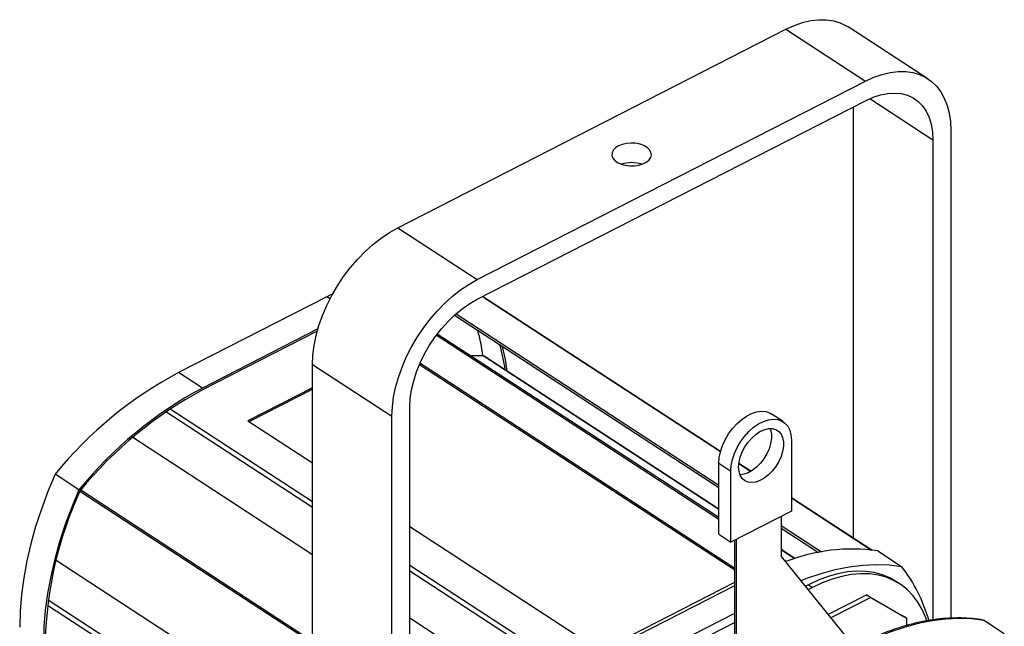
# Model space of a CAD drawing. Header units: millimetres. Extents: x 14 to 1162, y -733 to 476.
# Tile 3 of 4: x 513 to 841, y -267 to -65. Entities that reach past the tile are written whole.
import ezdxf

# ---------------------------------------------------------------- set-up
doc = ezdxf.new("R2010")
doc.units = ezdxf.units.MM

msp = doc.modelspace()

# ---------------------------------------------------------------- linework, layer by layer
at = {"color": 7, "linetype": 'Continuous', "lineweight": 25}
for p, q in [((638.7, -134.38), (768.21, -68.17)), ((768.21, -68.17), (794.73, -85.46)), ((815.48, -84.65), (788.96, -67.36)), ((665.22, -151.67), (794.73, -85.46)), ((796.17, -91.3), (817.19, -105)), ((665.22, -158.2), (794.73, -91.99)), ((790.67, -94.06), (790.67, -237.87)), ((817.19, -105), (817.19, -265.16)), ((823.18, -101.94), (823.18, -264.6)), ((638.7, -134.38), (665.22, -151.67)), ((615.01, -157.37), (565.6, -182.63)), ((617.04, -156.36), (615.01, -157.37)), ((616.11, -158.09), (615.01, -157.37)), ((667, -157.29), (746.37, -209.03)), ((746.38, -208.99), (667.03, -157.27)), ((657.63, -163.52), (745.81, -221)), ((658.17, -163.04), (745.81, -220.17)), ((612.06, -168.13), (573.56, -187.82)), ((611.85, -168.89), (573.56, -188.47)), ((745.81, -231.65), (651.57, -170.22)), ((745.81, -231.05), (651.87, -169.82)), ((667.16, -177.04), (662.97, -177.05)), ((745.81, -228.31), (667.16, -177.04)), ((745.81, -228.17), (667.52, -177.14)), ((610.25, -179.95), (636.77, -197.24)), ((610.25, -383.75), (610.25, -179.95)), ((645.96, -179.95), (751.12, -248.5)), ((751.12, -248.01), (646.12, -179.57)), ((573.56, -187.82), (565.6, -182.63)), ((610.25, -187.73), (588.72, -198.74)), ((589.14, -199.02), (610.25, -188.22)), ((610.25, -227.7), (561.31, -195.8)), ((562.83, -194.77), (610.25, -225.68)), ((642.76, -402.4), (642.76, -194.18)), ((767.27, -199.03), (763.29, -196.44)), ((588.72, -198.74), (610.25, -212.78)), ((636.77, -405.46), (636.77, -197.24)), ((550.32, -204.26), (610.25, -243.33)), ((550.69, -203.94), (550.53, -204.4)), ((770, -205.17), (770, -228.85)), ((745.81, -212.91), (749.79, -215.5)), ((745.81, -236.59), (745.81, -212.91)), ((752.48, -213.01), (756.46, -215.61)), ((756.5, -215.59), (752.49, -212.97)), ((532.37, -221.76), (524.41, -216.57)), ((749.79, -239.18), (749.79, -215.5)), ((532.71, -222.22), (610.25, -272.77)), ((532.95, -221.83), (610.25, -272.22)), ((796.8, -241.86), (770, -224.39)), ((770, -224.43), (796.72, -241.85)), ((770, -228.85), (749.79, -239.18)), ((766.55, -230.62), (766.55, -244.05)), ((642.76, -233.97), (706.39, -275.46)), ((766.55, -233.69), (780.03, -242.47)), ((766.55, -234.52), (779.04, -242.66)), ((745.81, -236.59), (749.79, -239.18)), ((751.12, -273), (751.12, -238.5)), ((751.65, -273.34), (751.65, -238.23)), ((771.17, -244.7), (766.55, -241.69)), ((771.03, -244.75), (766.55, -241.83)), ((798.81, -242.16), (806.76, -247.34)), ((524.79, -245.27), (524.71, -245.35)), ((524.74, -245.24), (610.25, -300.98)), ((766.55, -244.05), (790.94, -274.15)), ((768.26, -245.69), (767.45, -245.15)), ((642.76, -246.87), (696.98, -282.22)), ((695.47, -283.25), (642.76, -248.89)), ((706.39, -275.46), (751.12, -252.59)), ((806.22, -253.18), (804.9, -252.32)), ((708.21, -275.59), (751.12, -253.65)), ((775.68, -253.45), (774.61, -254)), ((777.01, -254.32), (775.5, -255.09)), ((775.68, -253.45), (777.01, -254.32)), ((522.14, -258.5), (610.25, -315.94)), ((782.22, -263.38), (795.06, -256.81)), ((783.1, -264.47), (796.39, -257.68)), ((796.39, -257.68), (795.06, -256.81)), ((795.06, -256.81), (807.04, -263.75)), ((796.39, -257.68), (808.37, -264.62)), ((610.25, -317.93), (521.9, -260.34)), ((642.76, -264.52), (684.52, -291.74)), ((751.12, -266.01), (706.06, -289.05)), ((716.16, -280.78), (751.12, -262.91)), ((808.37, -264.62), (807.04, -263.75)), ((808.37, -264.62), (808.37, -267.06)), ((834.41, -265.37), (841.04, -269.69))]:
    msp.add_line(p, q, dxfattribs=at)
at = {"color": 7, "linetype": 'Continuous', "lineweight": 25, "flags": 128}
for points in [[(768.21, -68.17), (771, -66.89), (773.76, -65.93), (776.47, -65.28), (779.1, -64.96), (781.62, -64.98), (784.02, -65.32), (786.26, -65.98), (788.33, -66.97), (788.96, -67.36)], [(794.73, -85.46), (797.52, -84.18), (800.28, -83.21), (802.99, -82.57), (805.62, -82.25), (808.14, -82.26), (810.54, -82.6), (812.78, -83.27), (814.85, -84.26), (816.72, -85.56), (818.39, -87.15), (819.82, -89.03), (821.01, -91.17), (821.96, -93.56), (822.63, -96.17), (823.04, -98.97), (823.18, -101.94)], [(794.73, -91.99), (797.25, -90.86), (799.73, -90.05), (802.15, -89.57), (804.48, -89.43), (806.68, -89.63), (808.74, -90.17), (810.61, -91.04), (812.29, -92.23), (813.75, -93.73), (814.97, -95.51), (815.93, -97.56), (816.63, -99.84), (817.05, -102.33), (817.19, -105)], [(712.34, -107.07), (711.32, -107.72), (710.59, -108.5), (710.19, -109.36), (710.14, -110.24), (710.45, -111.11), (711.09, -111.91), (712.04, -112.61), (713.24, -113.16), (714.62, -113.53), (716.12, -113.71), (717.66, -113.69), (719.14, -113.46), (720.49, -113.04), (721.64, -112.46), (722.52, -111.73), (723.09, -110.91), (723.31, -110.04), (723.18, -109.16), (722.7, -108.32), (721.9, -107.56), (720.82, -106.93), (719.52, -106.47), (718.07, -106.19), (716.54, -106.11), (715.02, -106.24), (713.6, -106.56), (712.34, -107.07)], [(610.25, -179.95), (610.39, -176.84), (610.8, -173.62), (611.48, -170.32), (612.42, -166.97), (613.61, -163.61), (615.05, -160.26), (616.71, -156.97), (618.58, -153.75), (620.65, -150.65), (622.89, -147.69), (625.29, -144.9), (627.81, -142.31), (630.44, -139.94), (633.15, -137.81), (635.91, -135.96), (638.7, -134.38)], [(636.77, -197.24), (636.91, -194.13), (637.32, -190.91), (638, -187.61), (638.94, -184.26), (640.13, -180.9), (641.56, -177.55), (643.23, -174.25), (645.1, -171.04), (647.17, -167.94), (649.41, -164.98), (651.81, -162.19), (654.33, -159.6), (656.96, -157.23), (659.67, -155.1), (662.43, -153.24), (665.22, -151.67)], [(642.76, -194.18), (642.9, -191.36), (643.32, -188.44), (644.02, -185.44), (644.98, -182.41), (646.2, -179.39), (647.66, -176.4), (649.34, -173.49), (651.22, -170.7), (653.27, -168.06), (655.47, -165.61), (657.8, -163.37), (660.22, -161.37), (662.7, -159.64), (665.22, -158.2)], [(675.26, -182.18), (674.63, -178.26), (673.67, -173.97)], [(745.81, -212.91), (745.95, -211.03), (746.36, -209.05), (747.03, -207.04), (747.94, -205.05), (749.07, -203.13), (750.39, -201.34), (751.86, -199.73), (753.44, -198.33), (755.08, -197.19), (756.75, -196.33), (758.4, -195.79), (759.98, -195.57), (761.45, -195.69), (762.76, -196.14), (763.29, -196.44)], [(749.79, -215.5), (749.93, -213.62), (750.34, -211.65), (751.01, -209.64), (751.92, -207.64), (753.05, -205.73), (754.37, -203.94), (755.84, -202.32), (757.42, -200.92), (759.06, -199.78), (760.73, -198.93), (762.38, -198.38), (763.96, -198.17), (765.42, -198.28), (766.74, -198.73), (767.87, -199.49), (768.78, -200.55), (769.46, -201.87), (769.87, -203.43), (770, -205.17)], [(752.41, -214.17), (752.55, -212.55), (752.95, -210.86), (753.6, -209.14), (754.48, -207.47), (755.55, -205.91), (756.79, -204.5), (758.13, -203.3), (759.54, -202.36), (760.96, -201.71), (762.35, -201.37), (763.64, -201.35), (764.8, -201.66), (765.78, -202.28), (766.55, -203.19), (767.08, -204.37), (767.35, -205.75), (767.35, -207.3), (767.08, -208.97), (766.55, -210.68), (765.78, -212.38), (764.8, -214), (763.64, -215.5), (762.35, -216.8), (760.96, -217.88), (759.54, -218.68), (758.13, -219.18), (756.79, -219.36), (755.55, -219.21), (754.48, -218.74), (753.6, -217.97), (752.95, -216.93), (752.55, -215.64), (752.41, -214.17)], [(762.94, -201.32), (763.1, -201.77), (763.37, -203.16), (763.37, -204.71), (763.1, -206.37), (762.57, -208.08), (761.8, -209.78), (760.82, -211.41), (759.66, -212.9), (758.37, -214.21), (756.98, -215.28), (755.56, -216.08), (754.15, -216.58), (752.88, -216.76)], [(524.41, -216.57), (521.98, -222.36), (519.82, -228.17), (517.92, -233.97), (516.31, -239.75), (514.98, -245.49), (513.94, -251.16), (513.2, -256.74), (512.75, -262.2), (512.6, -267.54)], [(532.37, -221.76), (529.94, -227.55), (527.77, -233.35), (525.88, -239.16), (524.27, -244.94), (522.94, -250.68), (521.9, -256.34), (521.15, -261.92), (520.7, -267.39), (520.55, -272.72)], [(773.06, -252.08), (775.2, -251.25), (779.96, -249.63), (784.67, -248.35), (789.31, -247.43), (793.85, -246.87), (798.29, -246.67), (802.6, -246.83), (806.76, -247.34)], [(804.9, -252.32), (802.81, -251.13), (800.28, -250.09), (797.59, -249.37), (794.74, -248.97), (791.77, -248.91), (788.69, -249.17), (785.51, -249.76), (782.27, -250.68), (778.99, -251.91), (775.68, -253.45)], [(815.24, -265.45), (814.89, -264.45), (813.68, -261.7), (812.23, -259.2), (810.54, -256.97), (808.61, -255.01), (806.47, -253.35), (804.13, -251.99), (801.61, -250.95), (798.91, -250.23), (796.07, -249.84), (793.1, -249.77), (790.01, -250.04), (786.84, -250.63), (783.6, -251.54), (780.31, -252.78), (777.01, -254.32)], [(834.41, -265.37), (830.24, -264.85), (825.93, -264.69), (821.5, -264.89), (816.95, -265.45), (812.32, -266.37), (807.61, -267.65), (802.84, -269.27), (798.04, -271.24), (793.22, -273.54)]]:
    msp.add_lwpolyline(points, dxfattribs=at)
at = {"color": 7, "linetype": 'Continuous', "lineweight": 25}
for centre, radius, start, end in [((716.72, -123.37), 10.74, 71.5484, 108.4516), ((600.35, -186.44), 67.45, 8.0133, 15.3567), ((607.85, -191.26), 67.37, 8.1459, 15.3581), ((667.17, -177.7), 0.658, 57.5508, 91.284), ((630, -302.74), 136.29, 118.1991, 140.7837), ((637.96, -307.93), 136.29, 118.1991, 140.7837), ((637.4, -307.58), 135.14, 118.1938, 140.7169), ((647.65, -275.1), 126.53, 155.1895, 178.7833), ((790.18, -301.59), 60.05, 81.7393, 111.7084), ((766.79, -278.8), 50.87, 15.3942, 38.1987)]:
    msp.add_arc(centre, radius, start, end, dxfattribs=at)
for points, knots in [([(833.98, -265.21), (833.4, -265.11), (831.59, -264.82), (828.45, -264.54), (824.55, -264.48), (820.54, -264.7), (816.45, -265.21), (812.29, -266.01), (808.07, -267.09), (803.81, -268.44), (799.52, -270.08), (795.71, -271.75), (793.34, -272.94), (792.4, -273.41)], [0, 0, 0, 0, 0.04612, 0.144411, 0.242836, 0.341448, 0.440223, 0.539135, 0.638153, 0.737251, 0.836402, 0.935587, 1, 1, 1, 1]), ([(833.98, -265.21), (834.04, -265.22), (834.2, -265.24), (834.33, -265.32), (834.41, -265.37)], [0, 0, 0, 0, 0.38881, 1, 1, 1, 1])]:
    msp.add_open_spline(points, degree=3, knots=knots, dxfattribs=at)

doc.saveas('drawing.dxf')
